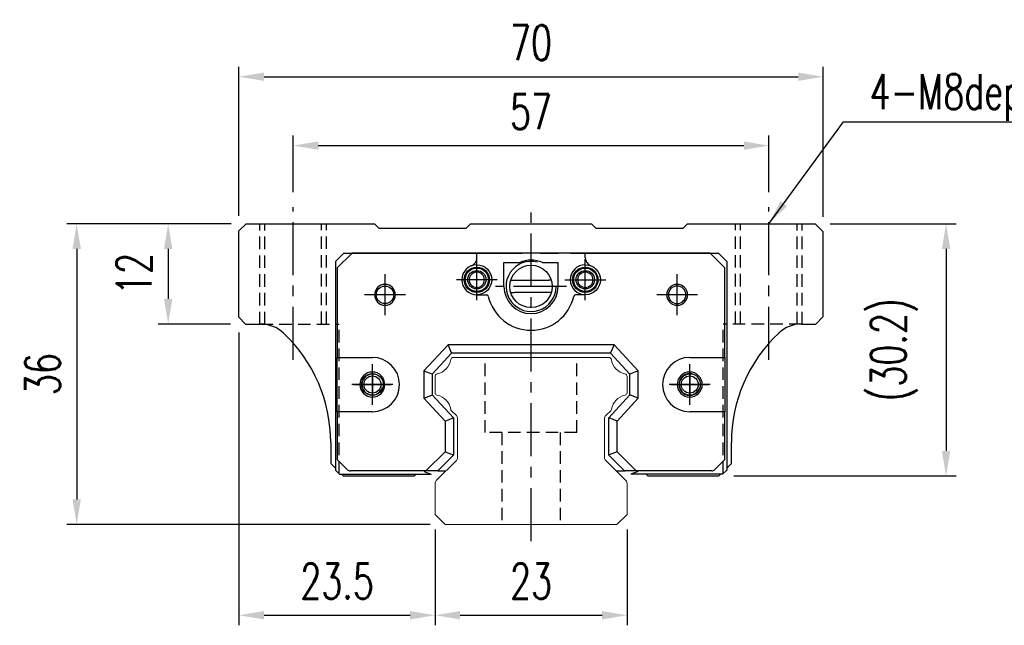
# Model space of a CAD drawing. Header units: millimetres. Extents: x 369 to 702, y 371 to 489.
# Tile 1 of 53: x 369 to 487, y 379 to 452. Entities that reach past the tile are written whole.
import ezdxf

# ---------------------------------------------------------------- set-up
doc = ezdxf.new("R2010")
doc.units = ezdxf.units.MM
doc.header["$PDSIZE"] = -1
doc.linetypes.add('CENTER', pattern=[10.16, 6.35, -1.27, 1.27, -1.27])
doc.linetypes.add('DASHED', pattern=[0.75, 0.5, -0.25])
for name, color, linetype in [('2', 7, 'Continuous'), ('CL', 1, 'CENTER'), ('DIM', 4, 'Continuous'), ('HID', 2, 'DASHED'), ('OUT', 3, 'Continuous'), ('中心線', 1, 'CENTER')]:
    doc.layers.add(name, color=color, linetype=linetype)
doc.styles.add('DIM-7', font='SIMPLEX.shx', dxfattribs={"width": 0.7, "bigfont": 'chineset.shx'})
doc.dimstyles.new('CNS', dxfattribs={"dimtxt": 3.5, "dimasz": 2.5, "dimexe": 1, "dimexo": 1.5, "dimgap": 0.09, "dimtad": 0, "dimdsep": 46, "dimtxsty": 'DIM-7', "dimcen": 0.09, "dimclrd": 1, "dimclre": 1, "dimclrt": 4, "dimadec": 0, "dimazin": 0, "dimtfac": 1, "dimtix": 1, "dimtmove": 2, "dimatfit": 3, "dimfxl": 1, "dimtvp": 0.971429, "dimtolj": 1, "dimarcsym": 0})

# ---------------------------------------------------------------- blocks, each defined once
blk = doc.blocks.new('*D38')
at = {"layer": 'DEFPOINTS', "color": 0, "transparency": 16777216}
for p in [(465.02, 444.9), (395.02, 426.43), (465.02, 426.33)]:
    blk.add_point(p, dxfattribs=at)
at = {"layer": 'DIM', "color": 7, "lineweight": -2, "transparency": 16777216}
for p, q in [((395.02, 428.23), (395.02, 446.1)), ((465.02, 428.13), (465.02, 446.1)), ((398.02, 444.9), (462.02, 444.9))]:
    blk.add_line(p, q, dxfattribs=at)
at = {"layer": 'DIM', "color": 7, "transparency": 16777216}
for points in [[(398.02, 445.4), (398.02, 444.4), (395.02, 444.9)], [(462.02, 445.4), (462.02, 444.4), (465.02, 444.9)]]:
    blk.add_solid(points, dxfattribs=at)
at = {"layer": 'DIM', "color": 7, "transparency": 16777216, "insert": (430.02, 448.98), "char_height": 4.2, "attachment_point": 5, "style": 'DIM-7'}
blk.add_mtext('\\A1;70', dxfattribs=at)
blk = doc.blocks.new('*D39')
at = {"layer": 'DEFPOINTS', "color": 0, "transparency": 16777216}
for p in [(458.52, 436.65), (401.52, 429.28), (458.52, 429.28)]:
    blk.add_point(p, dxfattribs=at)
at = {"layer": 'DIM', "color": 7, "lineweight": -2, "transparency": 16777216}
for p, q in [((401.52, 431.08), (401.52, 437.85)), ((458.52, 431.08), (458.52, 437.85)), ((404.52, 436.65), (455.52, 436.65))]:
    blk.add_line(p, q, dxfattribs=at)
at = {"layer": 'DIM', "color": 7, "transparency": 16777216}
for points in [[(404.52, 437.15), (404.52, 436.15), (401.52, 436.65)], [(455.52, 437.15), (455.52, 436.15), (458.52, 436.65)]]:
    blk.add_solid(points, dxfattribs=at)
at = {"layer": 'DIM', "color": 7, "transparency": 16777216, "insert": (430.02, 440.73), "char_height": 4.2, "attachment_point": 5, "style": 'DIM-7'}
blk.add_mtext('\\A1;57', dxfattribs=at)
blk = doc.blocks.new('*D40')
at = {"layer": 'DEFPOINTS', "color": 0, "transparency": 16777216}
for p in [(464.07, 427.28), (452.52, 397.08), (479.74, 397.08)]:
    blk.add_point(p, dxfattribs=at)
at = {"layer": 'DIM', "color": 7, "lineweight": -2, "transparency": 16777216}
for p, q in [((465.87, 427.28), (480.94, 427.28)), ((479.74, 424.28), (479.74, 400.08)), ((454.32, 397.08), (480.94, 397.08))]:
    blk.add_line(p, q, dxfattribs=at)
at = {"layer": 'DIM', "color": 7, "transparency": 16777216}
for points in [[(479.24, 424.28), (480.24, 424.28), (479.74, 427.28)], [(479.24, 400.08), (480.24, 400.08), (479.74, 397.08)]]:
    blk.add_solid(points, dxfattribs=at)
at = {"layer": 'DIM', "color": 7, "transparency": 16777216, "insert": (473.52, 412.18), "char_height": 4.2, "attachment_point": 5, "rotation": 90, "style": 'DIM-7'}
blk.add_mtext('\\A1;(30.2)', dxfattribs=at)
blk = doc.blocks.new('*D41')
at = {"layer": 'DEFPOINTS', "color": 0, "transparency": 16777216}
for p in [(395.02, 416.08), (418.52, 392.48), (418.52, 380.4)]:
    blk.add_point(p, dxfattribs=at)
at = {"layer": 'DIM', "color": 7, "lineweight": -2, "transparency": 16777216}
for p, q in [((395.02, 414.28), (395.02, 379.2)), ((418.52, 390.68), (418.52, 379.2)), ((398.02, 380.4), (415.52, 380.4))]:
    blk.add_line(p, q, dxfattribs=at)
at = {"layer": 'DIM', "color": 7, "transparency": 16777216}
for points in [[(398.02, 380.9), (398.02, 379.9), (395.02, 380.4)], [(415.52, 380.9), (415.52, 379.9), (418.52, 380.4)]]:
    blk.add_solid(points, dxfattribs=at)
at = {"layer": 'DIM', "color": 7, "transparency": 16777216, "insert": (406.77, 384.48), "char_height": 4.2, "attachment_point": 5, "style": 'DIM-7'}
blk.add_mtext('\\A1;23.5', dxfattribs=at)
blk = doc.blocks.new('*D42')
at = {"layer": 'DEFPOINTS', "color": 0, "transparency": 16777216}
for p in [(418.52, 392.48), (441.52, 392.48), (441.52, 380.4)]:
    blk.add_point(p, dxfattribs=at)
at = {"layer": 'DIM', "color": 7, "lineweight": -2, "transparency": 16777216}
for p, q in [((418.52, 390.68), (418.52, 379.2)), ((441.52, 390.68), (441.52, 379.2)), ((421.52, 380.4), (438.52, 380.4))]:
    blk.add_line(p, q, dxfattribs=at)
at = {"layer": 'DIM', "color": 7, "transparency": 16777216}
for points in [[(421.52, 380.9), (421.52, 379.9), (418.52, 380.4)], [(438.52, 380.9), (438.52, 379.9), (441.52, 380.4)]]:
    blk.add_solid(points, dxfattribs=at)
at = {"layer": 'DIM', "color": 7, "transparency": 16777216, "insert": (430.02, 384.48), "char_height": 4.2, "attachment_point": 5, "style": 'DIM-7'}
blk.add_mtext('\\A1;23', dxfattribs=at)
blk = doc.blocks.new('*D43')
at = {"layer": 'DEFPOINTS', "color": 0, "transparency": 16777216}
for p in [(395.87, 427.28), (386.54, 415.28), (395.82, 415.28)]:
    blk.add_point(p, dxfattribs=at)
at = {"layer": 'DIM', "color": 7, "lineweight": -2, "transparency": 16777216}
for p, q in [((394.07, 427.28), (385.34, 427.28)), ((386.54, 424.28), (386.54, 418.28)), ((394.02, 415.28), (385.34, 415.28))]:
    blk.add_line(p, q, dxfattribs=at)
at = {"layer": 'DIM', "color": 7, "transparency": 16777216}
for points in [[(386.04, 424.28), (387.04, 424.28), (386.54, 427.28)], [(386.04, 418.28), (387.04, 418.28), (386.54, 415.28)]]:
    blk.add_solid(points, dxfattribs=at)
at = {"layer": 'DIM', "color": 7, "transparency": 16777216, "insert": (382.46, 421.28), "char_height": 4.2, "attachment_point": 5, "rotation": 90, "style": 'DIM-7'}
blk.add_mtext('\\A1;12', dxfattribs=at)
blk = doc.blocks.new('*D44')
at = {"layer": 'DEFPOINTS', "color": 0, "transparency": 16777216}
for p in [(395.87, 427.28), (375.58, 391.28), (419.73, 391.28)]:
    blk.add_point(p, dxfattribs=at)
at = {"layer": 'DIM', "color": 7, "lineweight": -2, "transparency": 16777216}
for p, q in [((394.07, 427.28), (374.38, 427.28)), ((375.58, 424.28), (375.58, 394.28)), ((417.93, 391.28), (374.38, 391.28))]:
    blk.add_line(p, q, dxfattribs=at)
at = {"layer": 'DIM', "color": 7, "transparency": 16777216}
for points in [[(375.08, 424.28), (376.08, 424.28), (375.58, 427.28)], [(375.08, 394.28), (376.08, 394.28), (375.58, 391.28)]]:
    blk.add_solid(points, dxfattribs=at)
at = {"layer": 'DIM', "color": 7, "transparency": 16777216, "insert": (371.5, 409.28), "char_height": 4.2, "attachment_point": 5, "rotation": 90, "style": 'DIM-7'}
blk.add_mtext('\\A1;36', dxfattribs=at)

msp = doc.modelspace()

# ---------------------------------------------------------------- linework, layer by layer
at = {"layer": '2', "color": 7, "linetype": 'Continuous'}
for p, q in [((407.567, 423.783), (406.567, 422.783)), ((408.574, 423.783), (406.792, 422.009)), ((407.567, 423.783), (428.945, 423.783)), ((451.459, 423.783), (408.574, 423.783)), ((423.517, 423.199), (423.517, 423.783)), ((430.017, 423.783), (430.017, 423.783)), ((431.088, 423.783), (433.307, 423.783)), ((434.742, 423.783), (452.467, 423.783)), ((436.517, 423.199), (436.517, 423.783)), ((453.242, 422.009), (451.459, 423.783)), ((452.467, 423.783), (453.467, 422.783)), ((406.567, 422.783), (406.567, 397.783)), ((426.767, 419.783), (426.767, 422.633)), ((426.767, 422.633), (428.653, 422.633)), ((431.38, 422.633), (433.267, 422.633)), ((433.267, 419.783), (433.267, 422.633)), ((453.467, 422.783), (453.467, 397.783)), ((406.792, 422.009), (406.792, 411.283)), ((453.242, 411.283), (453.242, 422.009)), ((427.884, 420.52), (432.15, 420.52)), ((431.984, 419.047), (428.05, 419.047)), ((423.517, 418.783), (424.7, 418.783)), ((436.517, 418.783), (435.333, 418.783)), ((420.067, 412.783), (417.167, 409.673)), ((420.502, 411.783), (418.167, 409.279)), ((420.48, 411.833), (420.067, 412.783)), ((439.966, 412.783), (420.067, 412.783)), ((420.502, 411.783), (420.48, 411.833)), ((439.531, 411.783), (420.502, 411.783)), ((439.531, 411.783), (439.553, 411.833)), ((441.867, 409.279), (439.531, 411.783)), ((439.966, 412.783), (439.553, 411.833)), ((442.867, 409.673), (439.966, 412.783)), ((406.792, 411.283), (411.005, 411.283)), ((406.792, 404.783), (406.792, 411.283)), ((449.028, 411.283), (453.242, 411.283)), ((453.242, 411.283), (453.242, 404.783)), ((417.167, 409.673), (417.167, 406.393)), ((417.167, 409.673), (418.117, 409.299)), ((442.867, 409.673), (441.917, 409.299)), ((442.867, 406.393), (442.867, 409.673)), ((418.167, 409.279), (418.117, 409.299)), ((418.167, 409.279), (418.167, 406.787)), ((441.867, 409.279), (441.917, 409.299)), ((441.867, 406.787), (441.867, 409.279)), ((417.167, 406.393), (418.117, 406.767)), ((417.167, 406.393), (419.717, 403.658)), ((418.167, 406.787), (418.117, 406.767)), ((418.167, 406.787), (420.717, 404.052)), ((439.317, 404.052), (441.867, 406.787)), ((440.317, 403.658), (442.867, 406.393)), ((441.867, 406.787), (441.917, 406.767)), ((442.867, 406.393), (441.917, 406.767)), ((406.792, 404.783), (406.792, 399.058)), ((411.005, 404.783), (406.792, 404.783)), ((453.242, 404.783), (449.028, 404.783)), ((453.242, 399.058), (453.242, 404.783)), ((419.717, 403.658), (420.667, 404.032)), ((419.717, 403.658), (419.717, 399.987)), ((420.717, 404.052), (420.667, 404.032)), ((420.717, 404.052), (420.717, 399.573)), ((439.317, 404.052), (439.367, 404.032)), ((439.317, 399.573), (439.317, 404.052)), ((440.317, 403.658), (439.367, 404.032)), ((440.317, 399.987), (440.317, 403.658)), ((419.717, 399.987), (417.412, 397.683)), ((419.717, 399.987), (420.667, 399.594)), ((440.317, 399.987), (439.367, 399.594)), ((442.621, 397.683), (440.317, 399.987)), ((406.792, 399.058), (408.02, 397.83)), ((420.717, 399.573), (418.827, 397.683)), ((420.717, 399.573), (420.667, 399.594)), ((439.317, 399.573), (439.367, 399.594)), ((441.206, 397.683), (439.317, 399.573)), ((452.013, 397.83), (453.242, 399.058)), ((407.067, 397.283), (406.567, 397.783)), ((417.412, 397.683), (408.374, 397.683)), ((417.205, 397.683), (417.308, 397.581)), ((417.308, 397.581), (418.044, 397.283)), ((418.756, 397.683), (417.412, 397.683)), ((418.827, 397.683), (418.756, 397.683)), ((418.827, 397.683), (419.541, 397.683)), ((419.541, 397.683), (419.818, 397.683)), ((440.218, 397.683), (440.507, 397.683)), ((440.507, 397.683), (441.206, 397.683)), ((441.206, 397.683), (441.277, 397.683)), ((442.621, 397.683), (441.277, 397.683)), ((442.726, 397.581), (441.989, 397.283)), ((451.659, 397.683), (442.621, 397.683)), ((442.828, 397.683), (442.726, 397.581)), ((452.967, 397.283), (453.467, 397.783)), ((407.067, 397.283), (418.044, 397.283)), ((452.967, 397.283), (441.989, 397.283))]:
    msp.add_line(p, q, dxfattribs=at)
at = {"layer": '2', "color": 7, "linetype": 'DASHED'}
for p, q in [((449.029, 409.333), (449.028, 409.333)), ((449.028, 406.733), (449.029, 406.733))]:
    msp.add_line(p, q, dxfattribs=at)
at = {"layer": '2', "color": 7, "linetype": 'Continuous'}
msp.add_circle((430.017, 419.783), 2.54, dxfattribs=at)
for centre, radius, start, end in [((423.517, 420.583), 1.8, 90, 270), ((422.517, 423.199), 1, 290.92483, 0), ((430.017, 419.783), 3, 75, 359.21231), ((430.017, 419.683), 3.25, 65.18837, 114.81163), ((436.517, 420.583), 1.8, 90, 270), ((437.517, 423.199), 1, 180, 249.07517), ((423.517, 420.583), 0.918, 90, 270), ((423.517, 420.583), 0.918, 270, 90), ((436.517, 420.583), 0.918, 90, 270), ((436.517, 420.583), 0.918, 270, 90), ((412.517, 418.783), 1.25, 90, 270), ((412.517, 418.783), 1.25, 270, 90), ((427.884, 423.02), 2.5, 263.27823, 270), ((447.517, 418.783), 1.25, 90, 270), ((447.517, 418.783), 1.25, 270, 90), ((430.017, 419.783), 3.25, 180, 360), ((447.517, 418.783), 1.05, 90, 270), ((447.517, 418.783), 1.05, 270, 90), ((424.7, 418.583), 0.2, 12.71981, 90), ((430.017, 419.783), 5.25, 192.71981, 347.28019), ((435.333, 418.583), 0.2, 90, 167.28019), ((411.005, 408.033), 3.25, 270, 90), ((449.028, 408.033), 3.25, 90, 270), ((411.005, 408.033), 1.5, 90, 270), ((411.005, 408.033), 1.5, 270, 90), ((449.028, 408.033), 1.5, 90, 270), ((449.028, 408.033), 1.5, 270, 90), ((449.028, 408.033), 1.3, 90, 270), ((449.028, 408.033), 1.3, 270, 90), ((408.374, 398.183), 0.5, 225, 270), ((451.659, 398.183), 0.5, 270, 315)]:
    msp.add_arc(centre, radius, start, end, dxfattribs=at)
at = {"layer": '2', "color": 7, "linetype": 'Continuous', "extrusion": (0, 0, -1)}
for centre, radius, start, end in [((-423.517, 420.583), 1.8, 90, 270), ((-436.517, 420.583), 1.8, 90, 270), ((-423.517, 420.583), 1.515, 270, 90), ((-423.517, 420.583), 1.4, 270, 90), ((-423.517, 420.583), 1.1, 270, 90), ((-423.517, 420.583), 1.515, 90, 270), ((-423.517, 420.583), 1.4, 90, 270), ((-423.517, 420.583), 1.1, 90, 270), ((-436.517, 420.583), 1.515, 270, 90), ((-436.517, 420.583), 1.4, 270, 90), ((-436.517, 420.583), 1.1, 270, 90), ((-436.517, 420.583), 1.515, 90, 270), ((-436.517, 420.583), 1.4, 90, 270), ((-436.517, 420.583), 1.1, 90, 270), ((-412.517, 418.783), 1.05, 270, 90), ((-412.517, 418.783), 1.05, 90, 270), ((-431.984, 423.047), 4, 263.22219, 270), ((-411.005, 408.033), 1.3, 270, 90), ((-411.005, 408.033), 1.3, 90, 270)]:
    msp.add_arc(centre, radius, start, end, dxfattribs=at)
at = {"layer": '2', "color": 7, "linetype": 'Continuous'}
for points in [[(432.442, 420.537), (432.345, 420.525), (432.247, 420.52), (432.15, 420.52)], [(427.577, 419.075), (427.734, 419.056), (427.892, 419.047), (428.05, 419.047)]]:
    msp.add_open_spline(points, degree=3, dxfattribs=at)
at = {"layer": 'CL', "color": 7}
for p, q in [((401.517, 410.99), (401.517, 429.283)), ((430.017, 389.283), (430.017, 429.283)), ((458.517, 410.987), (458.517, 429.283)), ((423.517, 418.133), (423.517, 423.033)), ((436.517, 418.133), (436.517, 423.033)), ((412.517, 416.333), (412.517, 421.233)), ((447.517, 416.333), (447.517, 421.233)), ((425.967, 420.583), (421.067, 420.583)), ((434.067, 420.583), (438.967, 420.583)), ((434.267, 419.783), (425.767, 419.783)), ((414.967, 418.783), (410.067, 418.783)), ((449.967, 418.783), (445.067, 418.783)), ((411.005, 405.583), (411.005, 410.483)), ((449.028, 405.583), (449.028, 410.483)), ((413.455, 408.033), (408.555, 408.033)), ((451.478, 408.033), (446.578, 408.033))]:
    msp.add_line(p, q, dxfattribs=at)
at = {"layer": 'HID', "color": 0, "ltscale": 3}
for p, q in [((397.517, 415.25), (397.517, 427.283)), ((398.117, 415.25), (398.117, 427.283)), ((404.917, 415.283), (404.917, 427.283)), ((405.517, 415.283), (405.517, 427.283)), ((454.517, 415.283), (454.517, 427.283)), ((455.117, 415.283), (455.117, 427.283)), ((461.917, 415.25), (461.917, 427.283)), ((462.517, 415.25), (462.517, 427.283)), ((397.605, 415.283), (407.017, 415.283)), ((407.017, 397.333), (407.017, 415.283)), ((462.428, 415.283), (453.017, 415.283)), ((453.017, 397.333), (453.017, 415.283)), ((424.518, 402.283), (424.518, 411.283)), ((435.518, 402.283), (435.518, 411.283)), ((435.518, 402.283), (424.518, 402.283)), ((426.518, 402.283), (426.518, 391.283)), ((433.518, 402.283), (433.518, 391.283))]:
    msp.add_line(p, q, dxfattribs=at)
at = {"layer": 'OUT', "color": 7}
for p, q in [((395.868, 427.283), (395.018, 426.433)), ((395.868, 427.283), (411.268, 427.283)), ((411.818, 426.733), (411.268, 427.283)), ((422.768, 427.283), (422.218, 426.733)), ((422.768, 427.283), (437.268, 427.283)), ((437.818, 426.733), (437.268, 427.283)), ((448.768, 427.283), (448.218, 426.733)), ((448.768, 427.283), (464.068, 427.283)), ((465.018, 426.333), (464.068, 427.283)), ((395.018, 416.083), (395.018, 426.433)), ((422.218, 426.733), (411.818, 426.733)), ((448.218, 426.733), (437.818, 426.733)), ((465.018, 416.183), (465.018, 426.333)), ((395.018, 416.083), (395.818, 415.283)), ((395.818, 415.283), (397.608, 415.283)), ((462.428, 415.283), (464.118, 415.283)), ((464.118, 415.283), (465.018, 416.183)), ((406.018, 401.083), (406.018, 398.583)), ((454.018, 398.583), (454.018, 401.083)), ((406.018, 398.583), (406.567, 398.034)), ((453.467, 398.031), (454.018, 398.583)), ((407.318, 397.283), (407.518, 397.083)), ((407.518, 397.083), (416.048, 397.083)), ((416.048, 397.083), (416.248, 397.283)), ((443.788, 397.283), (443.988, 397.083)), ((443.988, 397.083), (452.518, 397.083)), ((452.518, 397.083), (452.718, 397.283))]:
    msp.add_line(p, q, dxfattribs=at)
at = {"layer": 'OUT', "color": 0, "linetype": 'Continuous', "lineweight": 15}
for p, q in [((420.695, 411.283), (439.341, 411.283)), ((418.518, 407.042), (418.518, 409.023)), ((441.518, 409.023), (441.518, 407.042)), ((421.072, 404.309), (420.477, 404.903)), ((439.558, 404.903), (438.964, 404.309)), ((421.218, 399.29), (421.218, 403.956)), ((438.818, 403.956), (438.818, 399.29)), ((418.664, 396.529), (421.072, 398.936)), ((438.964, 398.936), (441.371, 396.529)), ((418.518, 392.483), (418.518, 396.176)), ((441.518, 396.176), (441.518, 392.483)), ((419.732, 391.283), (418.518, 392.483)), ((441.518, 392.483), (440.304, 391.283)), ((440.318, 391.283), (419.732, 391.283))]:
    msp.add_line(p, q, dxfattribs=at)
at = {"layer": 'OUT', "color": 7}
for centre in [(411.008, 408.033), (449.028, 408.033)]:
    msp.add_circle(centre, 1.025, dxfattribs=at)
for centre, radius, start, end in [((397.608, 411.283), 4, 46.76677, 90), ((462.428, 411.283), 4, 90, 133.23323), ((388.018, 401.083), 18, 0, 46.76677), ((472.018, 401.083), 18, 133.23323, 180), ((411.008, 408.033), 1.25, 75, 345), ((449.028, 408.033), 1.25, 75, 345)]:
    msp.add_arc(centre, radius, start, end, dxfattribs=at)
at = {"layer": 'OUT', "color": 0, "linetype": 'Continuous', "lineweight": 15}
for centre, radius, start, end in [((418.376, 411.325), 2.044, 280.87121, 351.61737), ((420.695, 410.983), 0.3, 90, 171.61737), ((439.341, 410.983), 0.3, 8.38263, 90), ((441.66, 411.325), 2.044, 188.38263, 259.12879), ((418.818, 409.023), 0.3, 100.87121, 180.00001), ((441.218, 409.023), 0.3, 359.99999, 79.12879), ((418.818, 407.042), 0.3, 179.99999, 259.12866), ((441.218, 407.042), 0.3, 280.87134, 0.00001), ((418.376, 404.74), 2.044, 9.2089, 79.12866), ((441.66, 404.74), 2.044, 100.87134, 170.79109), ((420.69, 405.115), 0.3, 189.20891, 225), ((439.346, 405.115), 0.3, 315, 350.79109), ((420.718, 403.956), 0.5, 0, 45), ((439.318, 403.956), 0.5, 135, 180.00001), ((420.718, 399.29), 0.5, 315, 360), ((439.318, 399.29), 0.5, 179.99999, 225), ((419.018, 396.176), 0.5, 135, 180.00001), ((441.018, 396.176), 0.5, 360, 45)]:
    msp.add_arc(centre, radius, start, end, dxfattribs=at)
at = {"layer": '中心線', "color": 7, "ltscale": 1.5}
for p, q in [((411.008, 409.583), (411.008, 406.483)), ((449.028, 409.583), (449.028, 406.483)), ((408.758, 408.033), (413.258, 408.033)), ((446.778, 408.033), (451.278, 408.033))]:
    msp.add_line(p, q, dxfattribs=at)

# ---------------------------------------------------------------- texts
at = {"layer": 'DIM', "color": 0, "insert": (470.576, 439.62), "char_height": 4.2, "attachment_point": 7, "style": 'DIM-7'}
msp.add_mtext('\\A1;4-M8depth12', dxfattribs=at)

# ---------------------------------------------------------------- dimensions: what is measured, and where the dimension line sits
at = {"layer": 'DIM', "color": 0}
for base, p1, p2, angle, picture, middle in [((465.018, 444.895), (395.018, 426.433), (465.018, 426.333), 180, '*D38', (430.018, 448.975)), ((458.517, 436.653), (401.517, 429.283), (458.517, 429.283), 180, '*D39', (430.017, 440.733)), ((375.584, 391.283), (395.868, 427.283), (419.732, 391.283), 90, '*D44', (371.504, 409.283)), ((386.536, 415.283), (395.868, 427.283), (395.818, 415.283), 90, '*D43', (382.456, 421.283)), ((418.518, 380.396), (395.018, 416.083), (418.518, 392.483), 180, '*D41', (406.768, 384.476)), ((441.518, 380.396), (418.518, 392.483), (441.518, 392.483), 180, '*D42', (430.018, 384.476))]:
    dim = msp.add_linear_dim(base=base, p1=p1, p2=p2, angle=angle, dimstyle='CNS', override={"dimscale": 1.2, "dimclrd": 7, "dimclre": 7, "dimclrt": 7}, dxfattribs=at)
    dim.commit()
    dim.dimension.update_dxf_attribs({"geometry": picture, "text_midpoint": middle})
dim = msp.add_linear_dim(base=(479.739, 397.083), p1=(464.068, 427.283), p2=(452.518, 397.083), angle=90, text='(<>)', dimstyle='CNS', override={"dimscale": 1.2, "dimclrd": 7, "dimclre": 7, "dimclrt": 7}, dxfattribs=at)
dim.commit()
dim.dimension.update_dxf_attribs({"geometry": '*D40', "text_midpoint": (473.522, 412.183)})

# ---------------------------------------------------------------- leaders
at = {"layer": 'DIM', "color": 0, "annotation_type": 0, "has_hookline": 1, "hookline_direction": 0, "text_width": 29.26}
msp.add_leader([(458.517, 427.283), (467.468, 439.512), (470.468, 439.512)], dimstyle='CNS', override={"dimscale": 1.2, "dimgap": 0.09, "dimtad": 1, "dimclrd": 7, "dimclre": 4}, dxfattribs=at)

doc.saveas('drawing.dxf')
